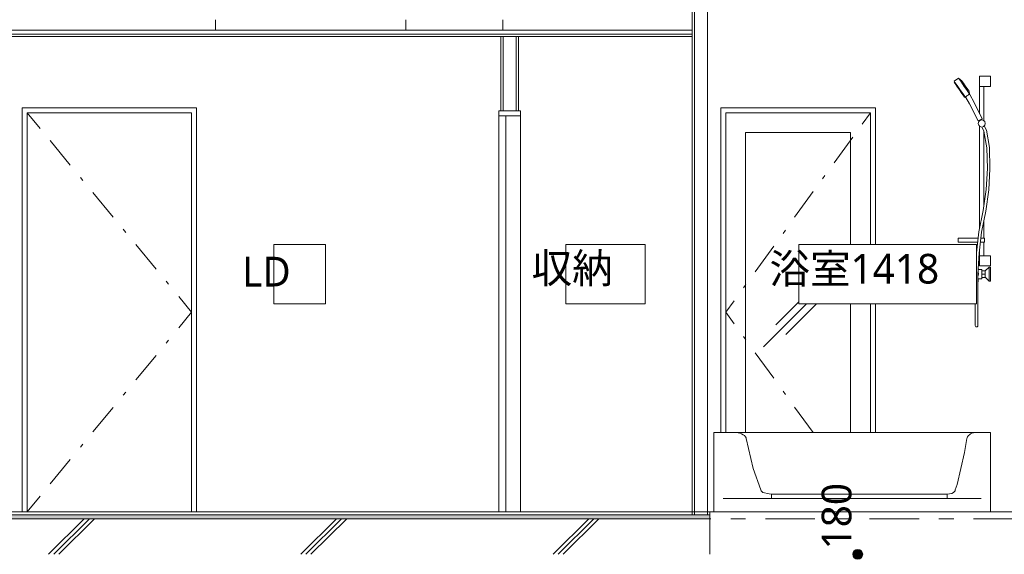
# Model space of a CAD drawing. Header units: millimetres. Extents: x 0 to 841, y 0 to 1188.
# Tile 18 of 98: x 251 to 350, y 397 to 451. Entities that reach past the tile are written whole.
import ezdxf
from ezdxf.xclip import XClip

# ---------------------------------------------------------------- set-up
doc = ezdxf.new("R2010")
doc.units = ezdxf.units.MM
doc.header["$MEASUREMENT"] = 0
doc.header["$XCLIPFRAME"] = 0
for name, pattern in [('Wipeout_Contour', [1000, 0, -1000]), ('二倍長一点鎖線', [10.5, 5, -2, 1.5, -2]), ('通り芯', [19, 15, -2, 0, -2])]:
    doc.linetypes.add(name, pattern=pattern)
for name, color, linetype in [('UB.★', 7, 'Continuous'), ('スラブ', 7, 'Continuous'), ('壁-間仕切り', 7, 'Continuous'), ('天井', 7, 'Continuous'), ('室名.★', 7, 'Continuous'), ('寸法', 7, 'Continuous'), ('床', 7, 'Continuous')]:
    doc.layers.add(name, color=color, linetype=linetype)
for name, color, linetype, lineweight in [('UB.★_ペン_番号__1', 7, 'Continuous', 5), ('スラブ_ペン_番号__29', 7, 'Continuous', 15), ('壁-間仕切り_ペン_番号__141', 7, 'Continuous', 15), ('壁-間仕切り_ペン_番号__23', 7, 'Continuous', 15), ('天井_ペン_番号__141', 7, 'Continuous', 15), ('室名.★_ペン_番号__46', 7, 'Continuous', 13), ('寸法_ペン_番号__45', 7, 'Continuous', 13), ('寸法_ペン_番号__46', 7, 'Continuous', 13), ('床_ペン_番号__141', 7, 'Continuous', 15)]:
    doc.layers.add(name, color=color, linetype=linetype, lineweight=lineweight)
for name, color, linetype, lineweight, true_color in [('UB.★_ペン_番号__75', 251, 'Continuous', 5, 0x6a6a6a), ('スラブ_ペン_番号__169', 253, 'Continuous', 5, 0xaaaaaa), ('壁-躯体_ペン_番号__85', 251, 'Continuous', 5, 0x6a6a6a), ('壁-躯体_ペン_番号__87', 251, 'Continuous', 5, 0x6a6a6a), ('壁-間仕切り_ペン_番号__161', 251, 'Continuous', 5, 0x6a6a6a), ('壁-間仕切り_ペン_番号__63', 251, 'Continuous', 5, 0x6a6a6a), ('天井_ペン_番号__161', 251, 'Continuous', 5, 0x6a6a6a), ('室名.★_ペン_番号__85', 251, 'Continuous', 5, 0x6a6a6a), ('床_ペン_番号__161', 251, 'Continuous', 5, 0x6a6a6a), ('床_ペン_番号__169', 253, 'Continuous', 5, 0xaaaaaa), ('線_ペン_番号__85', 251, 'Continuous', 5, 0x6a6a6a)]:
    doc.layers.add(name, color=color, linetype=linetype, lineweight=lineweight, true_color=true_color)
doc.styles.add('GENERATED_STYLE_1', font='meiryo.ttc')
pattern_1 = [(45, (121.78, 213.639), (-12.7279, 12.7279), []), (45, (121.525, 213.894), (-12.7279, 12.7279), []), (45, (121.27, 214.148), (-12.7279, 12.7279), [])]

# ---------------------------------------------------------------- blocks, each defined once
blk = doc.blocks.new('図面_7_7', base_point=(216.78, 313.239))
at = {"layer": '寸法', "linetype": 'Continuous', "lineweight": 0, "true_color": 0x000000}
blk.add_hatch(color=18, dxfattribs=at).paths.add_polyline_path([(334.597, 397.239), (334.635, 397.048), (334.743, 396.885), (334.905, 396.777), (335.097, 396.739), (335.288, 396.777), (335.45, 396.885), (335.559, 397.048), (335.597, 397.239), (335.559, 397.43), (335.45, 397.593), (335.288, 397.701), (335.097, 397.739), (334.905, 397.701), (334.743, 397.593), (334.635, 397.43)])
at = {"layer": 'UB.★_ペン_番号__1', "color": 7, "linetype": 'Continuous', "lineweight": 5}
for p, q in [((348.49, 409.539), (348.49, 401.539)), ((321.501, 401.539), (347.559, 401.539))]:
    blk.add_line(p, q, dxfattribs=at)
at = {"layer": 'UB.★_ペン_番号__75', "color": 251, "linetype": 'Continuous', "lineweight": 5, "true_color": 0x6a6a6a}
for p, q in [((344.832, 445.012), (345.273, 445.321)), ((345.351, 445.212), (345.275, 445.322)), ((345.275, 445.322), (345.275, 445.322)), ((345.275, 445.322), (345.277, 445.321)), ((345.277, 445.321), (345.602, 445.063)), ((345.561, 444.912), (345.351, 445.212)), ((347.39, 445.519), (347.419, 445.519)), ((347.39, 444.499), (347.39, 445.519)), ((347.419, 445.519), (347.5, 445.519)), ((347.5, 445.519), (347.61, 445.519)), ((347.61, 445.519), (348.49, 445.519)), ((348.49, 444.499), (348.49, 445.519)), ((344.909, 444.902), (344.832, 445.012)), ((344.84, 444.896), (344.89, 444.93)), ((344.91, 444.797), (344.84, 444.896)), ((345.119, 444.602), (344.909, 444.902)), ((345.099, 444.527), (344.91, 444.797)), ((345.357, 444.159), (345.099, 444.527)), ((345.406, 444.193), (345.119, 444.602)), ((345.615, 443.79), (345.357, 444.159)), ((345.693, 443.783), (345.406, 444.193)), ((345.848, 444.503), (345.561, 444.912)), ((345.648, 444.997), (345.602, 445.063)), ((345.774, 444.817), (345.648, 444.997)), ((345.946, 444.571), (345.774, 444.817)), ((346.135, 444.093), (345.848, 444.503)), ((346.119, 444.326), (345.946, 444.571)), ((346.244, 444.146), (346.119, 444.326)), ((346.291, 444.08), (346.244, 444.146)), ((347.39, 444.499), (347.419, 444.499)), ((347.39, 441.731), (347.39, 444.499)), ((347.419, 444.499), (347.5, 444.499)), ((347.5, 444.499), (347.61, 444.499)), ((347.61, 444.499), (348.49, 444.499)), ((347.83, 441.031), (347.83, 444.499)), ((345.804, 443.52), (345.615, 443.79)), ((345.903, 443.484), (345.693, 443.783)), ((345.873, 443.421), (345.804, 443.52)), ((345.873, 443.421), (345.922, 443.456)), ((345.979, 443.374), (345.903, 443.484)), ((345.979, 443.374), (346.005, 443.391)), ((346, 443.436), (345.995, 443.408)), ((345.995, 443.408), (345.995, 443.406)), ((346.007, 443.389), (345.995, 443.406)), ((346.006, 443.442), (346, 443.436)), ((346.039, 443.481), (346.006, 443.442)), ((346.386, 442.743), (346.007, 443.389)), ((346.051, 443.491), (346.039, 443.481)), ((346.099, 443.531), (346.051, 443.491)), ((346.116, 443.543), (346.099, 443.531)), ((346.173, 443.582), (346.116, 443.543)), ((346.345, 443.793), (346.135, 444.093)), ((346.191, 443.595), (346.173, 443.582)), ((346.191, 443.595), (346.246, 443.633)), ((346.246, 443.633), (346.264, 443.644)), ((346.264, 443.644), (346.313, 443.674)), ((346.422, 443.686), (346.291, 444.08)), ((346.313, 443.674), (346.327, 443.679)), ((346.327, 443.679), (346.368, 443.693)), ((346.422, 443.683), (346.345, 443.793)), ((346.368, 443.693), (346.374, 443.692)), ((346.374, 443.692), (346.395, 443.687)), ((346.429, 443.628), (346.395, 443.687)), ((346.404, 443.671), (346.42, 443.682)), ((346.42, 443.682), (346.422, 443.683)), ((346.422, 443.683), (346.422, 443.686)), ((346.8, 442.947), (346.429, 443.628)), ((347.241, 441.029), (346.386, 442.743)), ((347.64, 441.214), (346.8, 442.947)), ((347.441, 441.121), (347.513, 441.155)), ((347.513, 441.155), (347.577, 441.185)), ((347.577, 441.185), (347.623, 441.207)), ((347.632, 441.113), (347.595, 441.193)), ((347.623, 441.207), (347.64, 441.214)), ((347.241, 441.029), (347.258, 441.036)), ((347.298, 440.939), (347.25, 440.759)), ((347.25, 440.759), (347.298, 440.579)), ((347.258, 441.036), (347.305, 441.058)), ((347.326, 440.966), (347.287, 441.05)), ((347.43, 441.071), (347.298, 440.939)), ((347.298, 440.579), (347.43, 440.447)), ((347.305, 441.058), (347.368, 441.088)), ((347.368, 441.088), (347.441, 441.121)), ((347.39, 430.131), (347.39, 440.487)), ((347.61, 441.119), (347.43, 441.071)), ((347.43, 440.447), (347.61, 440.399)), ((347.79, 441.071), (347.61, 441.119)), ((347.61, 440.399), (347.79, 440.447)), ((347.823, 439.995), (347.632, 440.405)), ((347.922, 440.939), (347.79, 441.071)), ((347.79, 440.447), (347.922, 440.579)), ((348.073, 440.073), (347.864, 440.521)), ((347.97, 440.759), (347.922, 440.939)), ((347.922, 440.579), (347.97, 440.759)), ((348.119, 438.306), (347.823, 439.995)), ((347.83, 432.476), (347.83, 439.955)), ((348.379, 438.332), (348.073, 440.073)), ((348.18, 436.191), (348.119, 438.306)), ((348.44, 436.187), (348.379, 438.332)), ((348.058, 434.072), (348.18, 436.191)), ((348.317, 434.046), (348.44, 436.187)), ((347.755, 431.951), (348.058, 434.072)), ((348.011, 431.907), (348.317, 434.046)), ((347.327, 429.819), (347.755, 431.951)), ((347.584, 429.779), (348.011, 431.907)), ((347.83, 429.179), (347.83, 431.003)), ((347.082, 427.68), (347.327, 429.819)), ((347.341, 427.658), (347.584, 429.779)), ((345.219, 429.179), (345.508, 429.179)), ((345.219, 428.779), (345.219, 429.179)), ((345.219, 428.779), (345.508, 428.779)), ((345.508, 429.179), (346.008, 429.179)), ((345.508, 428.779), (346.008, 428.779)), ((346.008, 429.179), (346.581, 429.179)), ((346.008, 428.779), (346.581, 428.779)), ((346.581, 429.179), (347.074, 429.179)), ((346.581, 428.779), (347.074, 428.779)), ((347.074, 429.179), (347.254, 429.179)), ((347.074, 428.779), (347.208, 428.779)), ((347.47, 428.779), (347.61, 428.779)), ((347.516, 429.179), (347.61, 429.179)), ((347.61, 429.179), (347.74, 429.179)), ((347.61, 428.779), (347.74, 428.779)), ((347.74, 429.179), (347.835, 429.179)), ((347.74, 428.779), (347.835, 428.779)), ((347.83, 427.399), (347.83, 428.779)), ((347.835, 429.179), (347.87, 429.179)), ((347.835, 428.779), (347.87, 428.779)), ((347.87, 428.779), (347.87, 429.179)), ((346.96, 425.543), (347.082, 427.68)), ((347.22, 425.535), (347.341, 427.658)), ((347.39, 427.399), (347.39, 428.081)), ((347.39, 427.399), (347.419, 427.399)), ((347.39, 426.379), (347.39, 427.399)), ((347.419, 427.399), (347.5, 427.399)), ((347.5, 427.399), (347.61, 427.399)), ((347.61, 427.399), (348.49, 427.399)), ((348.49, 426.379), (348.49, 427.399)), ((347.39, 426.379), (347.419, 426.379)), ((347.419, 426.379), (347.5, 426.379)), ((347.5, 426.379), (347.61, 426.379)), ((347.61, 426.379), (348.49, 426.379)), ((347.95, 425.859), (348.35, 426.239)), ((348.35, 426.239), (348.35, 426.145)), ((348.35, 426.239), (348.49, 426.239)), ((348.49, 426.239), (348.49, 426.145)), ((346.252, 425.578), (346.417, 425.814)), ((346.252, 425.5), (346.252, 425.578)), ((346.252, 425.578), (346.254, 425.578)), ((346.417, 425.264), (346.252, 425.5)), ((346.252, 425.5), (346.254, 425.5)), ((346.254, 425.578), (346.269, 425.573)), ((346.254, 425.5), (346.269, 425.505)), ((346.269, 425.573), (346.296, 425.564)), ((346.269, 425.505), (346.296, 425.514)), ((346.296, 425.564), (346.312, 425.559)), ((346.296, 425.514), (346.312, 425.518)), ((346.312, 425.559), (346.461, 425.774)), ((346.312, 425.518), (346.312, 425.559)), ((346.461, 425.304), (346.312, 425.518)), ((346.417, 425.814), (346.599, 425.97)), ((346.599, 425.108), (346.417, 425.264)), ((346.461, 425.774), (346.627, 425.915)), ((346.627, 425.163), (346.461, 425.304)), ((346.57, 425.955), (346.505, 425.889)), ((346.586, 425.959), (346.57, 425.955)), ((346.599, 425.97), (346.835, 426.018)), ((346.627, 425.915), (346.832, 425.956)), ((346.81, 426.019), (346.72, 425.995)), ((346.987, 426.019), (346.81, 426.019)), ((346.832, 425.956), (346.981, 425.909)), ((346.835, 426.018), (346.984, 425.971)), ((346.85, 426.039), (346.882, 426.039)), ((346.85, 426.019), (346.85, 426.039)), ((346.882, 426.039), (346.97, 426.039)), ((346.96, 422.839), (346.96, 425.543)), ((346.97, 426.039), (346.988, 426.039)), ((347.228, 425.539), (347.22, 425.508)), ((347.22, 422.839), (347.22, 425.535)), ((347.23, 425.306), (347.22, 425.296)), ((347.222, 425.564), (347.228, 425.539)), ((347.29, 425.539), (347.23, 425.306)), ((347.233, 425.76), (347.29, 425.539)), ((347.61, 426.019), (347.248, 426.019)), ((347.249, 426.039), (347.298, 426.039)), ((347.298, 426.039), (347.33, 426.039)), ((347.33, 426.019), (347.33, 426.039)), ((347.61, 425.059), (347.61, 426.019)), ((347.95, 425.868), (347.61, 425.868)), ((347.95, 425.539), (347.61, 425.539)), ((347.95, 425.868), (347.95, 425.539)), ((347.95, 425.539), (347.95, 425.21)), ((348.35, 426.145), (348.35, 425.889)), ((348.35, 425.889), (348.35, 425.539)), ((348.35, 425.539), (348.35, 425.189)), ((348.49, 426.145), (348.49, 425.889)), ((348.49, 425.889), (348.49, 425.539)), ((348.49, 425.539), (348.49, 425.189)), ((346.505, 425.189), (346.57, 425.123)), ((346.57, 425.123), (346.586, 425.119)), ((346.835, 425.06), (346.599, 425.108)), ((346.832, 425.122), (346.627, 425.163)), ((346.72, 425.083), (346.81, 425.059)), ((346.81, 425.059), (346.96, 425.059)), ((346.96, 425.162), (346.832, 425.122)), ((346.96, 425.099), (346.835, 425.06)), ((346.93, 424.759), (346.93, 425.059)), ((346.93, 424.759), (346.951, 424.759)), ((346.951, 424.759), (346.96, 424.759)), ((347.22, 425.059), (347.61, 425.059)), ((347.22, 424.759), (347.228, 424.759)), ((347.228, 424.759), (347.25, 424.759)), ((347.25, 424.759), (347.25, 425.059)), ((347.95, 425.21), (347.61, 425.21)), ((347.95, 425.219), (348.35, 424.839)), ((348.35, 425.189), (348.35, 424.933)), ((348.35, 424.933), (348.35, 424.839)), ((348.35, 424.839), (348.49, 424.839)), ((348.49, 425.189), (348.49, 424.933)), ((348.49, 424.933), (348.49, 424.839)), ((346.96, 422.513), (346.96, 422.839)), ((346.96, 422.192), (346.96, 422.513)), ((347.22, 422.513), (347.22, 422.839)), ((347.22, 422.192), (347.22, 422.513)), ((346.96, 421.882), (346.96, 422.192)), ((346.96, 421.589), (346.96, 421.882)), ((346.96, 421.317), (346.96, 421.589)), ((346.96, 421.071), (346.96, 421.317)), ((347.22, 421.882), (347.22, 422.192)), ((347.22, 421.589), (347.22, 421.882)), ((347.22, 421.317), (347.22, 421.589)), ((347.22, 421.071), (347.22, 421.317)), ((346.96, 420.856), (346.96, 421.071)), ((346.96, 420.674), (346.96, 420.856)), ((346.96, 420.529), (346.96, 420.674)), ((346.96, 420.424), (346.96, 420.529)), ((346.96, 420.36), (346.96, 420.424)), ((346.96, 420.339), (346.96, 420.36)), ((346.96, 420.339), (346.977, 420.274)), ((346.977, 420.274), (347.025, 420.226)), ((347.155, 420.226), (347.202, 420.274)), ((347.202, 420.274), (347.22, 420.339)), ((347.22, 420.856), (347.22, 421.071)), ((347.22, 420.674), (347.22, 420.856)), ((347.22, 420.529), (347.22, 420.674)), ((347.22, 420.424), (347.22, 420.529)), ((347.22, 420.36), (347.22, 420.424)), ((347.22, 420.339), (347.22, 420.36)), ((347.025, 420.226), (347.09, 420.209)), ((347.09, 420.209), (347.155, 420.226)), ((322.733, 409.539), (322.932, 409.539)), ((322.733, 409.539), (322.733, 409.539)), ((322.932, 409.539), (323.944, 409.539)), ((323.944, 409.539), (325.122, 409.539)), ((325.122, 409.539), (326.387, 409.539)), ((326.387, 409.539), (344.133, 409.539)), ((344.133, 409.539), (345.02, 409.539)), ((345.02, 409.539), (345.846, 409.539)), ((345.846, 409.539), (346.556, 409.539)), ((346.556, 409.539), (347.082, 409.539)), ((347.082, 409.539), (347.082, 409.539)), ((348.49, 401.539), (347.559, 401.539))]:
    blk.add_line(p, q, dxfattribs=at)
at = {"layer": '壁-間仕切り_ペン_番号__23', "color": 7, "linetype": 'Continuous', "lineweight": 15, "flags": 128}
blk.add_lwpolyline([(298.88, 441.539), (299.6, 441.539), (301.08, 441.539)], dxfattribs=at)
at = {"layer": '壁-間仕切り_ペン_番号__63', "color": 251, "linetype": 'Continuous', "lineweight": 5, "true_color": 0x6a6a6a}
for p, q in [((268.38, 442.339), (250.78, 442.339)), ((321.28, 409.539), (321.28, 442.339)), ((321.28, 442.339), (336.88, 442.339)), ((336.88, 442.339), (336.88, 409.539)), ((252.586, 440.254), (251.28, 441.839)), ((251.28, 441.839), (267.88, 441.839)), ((336.38, 441.839), (321.78, 441.839)), ((321.78, 441.839), (321.78, 409.539)), ((335.534, 440.672), (336.38, 441.839)), ((336.38, 409.539), (336.38, 441.839)), ((323.78, 409.539), (323.78, 439.839)), ((323.78, 439.839), (334.38, 439.839)), ((332.718, 436.785), (334.595, 439.376)), ((334.38, 439.839), (334.38, 409.539)), ((255.638, 436.549), (253.603, 439.019)), ((256.909, 435.006), (256.655, 435.314)), ((331.544, 435.165), (331.779, 435.489)), ((259.961, 431.301), (257.927, 433.771)), ((328.728, 431.278), (330.605, 433.869)), ((261.233, 429.757), (260.979, 430.066)), ((327.554, 429.659), (327.789, 429.982)), ((264.285, 426.052), (262.25, 428.522)), ((324.738, 425.772), (326.616, 428.363)), ((265.557, 424.509), (265.302, 424.818)), ((323.565, 424.152), (323.799, 424.476)), ((325.58, 418.189), (332.58, 425.189)), ((267.88, 421.689), (266.574, 423.274)), ((326.835, 420.434), (330.335, 423.934)), ((321.78, 421.689), (322.626, 422.856)), ((327.825, 419.444), (331.325, 422.944)), ((267.88, 421.689), (266.574, 420.104)), ((321.78, 421.689), (322.626, 420.522)), ((265.557, 418.869), (265.302, 418.56)), ((323.565, 419.226), (323.799, 418.902)), ((264.285, 417.325), (262.25, 414.856)), ((324.738, 417.606), (326.616, 415.015)), ((261.233, 413.621), (260.979, 413.312)), ((327.554, 413.719), (327.789, 413.395)), ((259.961, 412.077), (257.927, 409.607)), ((328.728, 412.1), (330.583, 409.539)), ((256.909, 408.372), (256.655, 408.064)), ((255.638, 406.829), (253.603, 404.359))]:
    blk.add_line(p, q, dxfattribs=at)
at = {"layer": '寸法_ペン_番号__45', "color": 7, "linetype": 'Continuous', "lineweight": 13}
blk.add_circle((335.097, 397.239), 0.5, dxfattribs=at)
at = {"color": 254, "linetype": 'Wipeout_Contour', "lineweight": 0, "ltscale": 2097.322923}
blk.add_wipeout([(326.387, 402.872), (344.133, 402.872), (344.133, 403.307), (326.387, 403.307)], dxfattribs=at).dxf.layer = 'UB.★'
at = {"color": 254, "linetype": 'Wipeout_Contour', "lineweight": 0, "ltscale": 2145.521117}
blk.add_wipeout([(318.38, 461.21), (318.38, 401.239), (318.63, 401.239), (318.63, 461.21)], dxfattribs=at).dxf.layer = '壁-間仕切り'
at = {"color": 254, "linetype": 'Wipeout_Contour', "lineweight": 0, "ltscale": 2681.116026}
blk.add_wipeout([(299.33, 442.039), (299.33, 449.539), (299.08, 449.539), (299.08, 442.039), (299.1, 442.039)], dxfattribs=at).dxf.layer = '壁-間仕切り'
at = {"color": 254, "linetype": 'Wipeout_Contour', "lineweight": 0, "ltscale": 2685.094495}
blk.add_wipeout([(300.88, 442.039), (300.88, 449.539), (300.63, 449.539), (300.63, 442.039), (300.86, 442.039)], dxfattribs=at).dxf.layer = '壁-間仕切り'
at = {"color": 254, "linetype": 'Wipeout_Contour', "lineweight": 0, "ltscale": 2034.922251}
blk.add_wipeout([(276.17, 422.539), (281.39, 422.539), (281.39, 428.539), (276.17, 428.539)], dxfattribs=at).dxf.layer = '室名.★'
at = {"color": 254, "linetype": 'Wipeout_Contour', "lineweight": 0, "ltscale": 2105.096965}
blk.add_wipeout([(305.63, 422.539), (313.63, 422.539), (313.63, 428.539), (305.63, 428.539)], dxfattribs=at).dxf.layer = '室名.★'
at = {"layer": 'UB.★_ペン_番号__1', "color": 7, "linetype": 'Continuous', "lineweight": 5}
for p, q in [((326.387, 402.872), (321.501, 402.872)), ((326.387, 403.307), (326.387, 402.872)), ((344.133, 402.872), (326.387, 402.872)), ((344.133, 403.307), (344.133, 402.872)), ((347.559, 402.872), (344.133, 402.872))]:
    blk.add_line(p, q, dxfattribs=at)
at = {"layer": 'UB.★_ペン_番号__1', "color": 7, "linetype": 'Continuous', "lineweight": 5, "flags": 128}
blk.add_lwpolyline([(320.57, 409.539), (322.733, 409.539), (322.871, 409.535), (323.036, 409.508), (323.19, 409.463), (323.378, 409.399), (323.539, 409.319), (323.672, 409.225), (323.771, 409.121), (323.835, 409.01), (323.849, 408.952), (324.541, 405.905), (325.32, 403.753), (325.351, 403.666), (325.504, 403.499), (325.53, 403.482), (326.151, 403.343), (326.387, 403.307), (344.133, 403.307), (344.368, 403.343), (344.598, 403.394), (344.758, 403.499), (344.911, 403.666), (344.942, 403.753), (345.135, 404.288), (345.869, 407.516), (346.12, 408.952), (346.13, 409.01), (346.179, 409.121), (346.256, 409.225), (346.357, 409.319), (346.481, 409.399), (346.623, 409.462), (346.779, 409.508), (346.944, 409.535), (347.082, 409.539), (348.49, 409.539)], dxfattribs=at)
at = {"layer": '室名.★_ペン_番号__85', "color": 251, "linetype": 'Continuous', "lineweight": 5, "true_color": 0x6a6a6a, "flags": 128}
for points in [[(276.17, 422.539), (281.39, 422.539), (281.39, 428.539), (276.17, 428.539)], [(305.63, 422.539), (313.63, 422.539), (313.63, 428.539), (305.63, 428.539)]]:
    blk.add_lwpolyline(points, close=True, dxfattribs=at)
at = {"layer": '寸法_ペン_番号__46', "color": 7, "linetype": 'Continuous', "lineweight": 13, "insert": (334.497, 397.739), "char_height": 3, "width": 7.45314, "attachment_point": 7, "rotation": 90, "style": 'GENERATED_STYLE_1'}
blk.add_mtext('\\A1;{\\pql;\\fMeiryo|b0|i0|c128|p0;\\W1.000000;180}', dxfattribs=at)
at = {"color": 254, "linetype": 'Wipeout_Contour', "lineweight": 0, "ltscale": 2147.367081}
blk.add_wipeout([(318.63, 461.21), (318.63, 401.239), (319.93, 401.239), (319.93, 461.21)], dxfattribs=at).dxf.layer = '壁-間仕切り'
at = {"color": 254, "linetype": 'Wipeout_Contour', "lineweight": 0, "ltscale": 2149.301732}
blk.add_wipeout([(300.63, 442.039), (300.63, 449.539), (299.33, 449.539), (299.33, 442.039)], dxfattribs=at).dxf.layer = '壁-間仕切り'
at = {"color": 254, "linetype": 'Wipeout_Contour', "lineweight": 0, "ltscale": 2174.196113}
blk.add_wipeout([(329.136, 422.539), (347.074, 422.539), (347.074, 428.539), (329.136, 428.539)], dxfattribs=at).dxf.layer = '室名.★'
at = {"layer": '壁-間仕切り_ペン_番号__141', "color": 7, "linetype": 'Continuous', "lineweight": 15, "flags": 128}
blk.add_lwpolyline([(300.88, 442.039), (300.86, 442.039), (300.63, 442.039), (300.58, 442.039), (299.38, 442.039), (299.33, 442.039), (299.1, 442.039), (299.08, 442.039)], dxfattribs=at)
at = {"layer": '壁-間仕切り_ペン_番号__23', "color": 7, "linetype": 'Continuous', "lineweight": 15}
for p, q in [((298.88, 442.039), (299.08, 442.039)), ((300.88, 442.039), (301.08, 442.039)), ((301.08, 442.039), (301.08, 441.539))]:
    blk.add_line(p, q, dxfattribs=at)
at = {"layer": '室名.★_ペン_番号__85', "color": 251, "linetype": 'Continuous', "lineweight": 5, "true_color": 0x6a6a6a, "flags": 128}
blk.add_lwpolyline([(329.136, 422.539), (347.074, 422.539), (347.074, 428.539), (329.136, 428.539)], close=True, dxfattribs=at)
at = {"color": 254, "linetype": 'Wipeout_Contour', "lineweight": 0, "ltscale": 2102.412437}
blk.add_wipeout([(219.28, 449.789), (219.28, 449.539), (318.38, 449.539), (318.38, 449.789)], dxfattribs=at).dxf.layer = '天井'
at = {"color": 254, "linetype": 'Wipeout_Contour', "lineweight": 0, "ltscale": 2965.954175}
blk.add_wipeout([(318.38, 401.239), (219.28, 401.239), (219.28, 400.839), (320.18, 400.839), (320.18, 401.239), (319.93, 401.239)], dxfattribs=at).dxf.layer = '床'
at = {"layer": '床_ペン_番号__169', "linetype": 'Continuous', "lineweight": 5, "true_color": 0xaaaaaa}
h = blk.add_hatch(dxfattribs=at)
h.set_pattern_fill('切石_0007', color=253, style=0, pattern_type=2)
h.set_pattern_definition([(45, (121.7799, 217.139), (-1.113693, 1.113693), [0, -1.05, 0, -1.575]), (110, (125.2799, 217.139), (1.480016, 0.538682), [0, -0.77, 0, -1.33])])
h.paths.add_polyline_path([(318.38, 401.239), (219.28, 401.239), (219.28, 400.839), (320.18, 400.839), (320.18, 401.239), (319.93, 401.239)])
at = {"color": 254, "linetype": 'Wipeout_Contour', "lineweight": 0, "ltscale": 2103.492945}
blk.add_wipeout([(219.28, 450.169), (219.28, 449.789), (318.38, 449.789), (318.38, 450.169)], dxfattribs=at).dxf.layer = '天井'
at = {"layer": '壁-躯体_ペン_番号__87', "color": 251, "linetype": 'Continuous', "lineweight": 5, "true_color": 0x6a6a6a}
for p, q in [((270.28, 451.239), (270.28, 450.169)), ((289.48, 450.169), (289.48, 451.239)), ((299.28, 451.239), (299.28, 450.169))]:
    blk.add_line(p, q, dxfattribs=at)
at = {"layer": '壁-間仕切り_ペン_番号__141', "color": 7, "linetype": 'Continuous', "lineweight": 15}
for p, q in [((299.08, 449.539), (299.08, 442.039)), ((300.88, 449.539), (300.88, 442.039))]:
    blk.add_line(p, q, dxfattribs=at)
at = {"layer": '壁-間仕切り_ペン_番号__161', "color": 251, "linetype": 'Continuous', "lineweight": 5, "true_color": 0x6a6a6a}
for p, q in [((299.33, 449.539), (299.33, 442.039)), ((300.63, 449.539), (300.63, 442.039))]:
    blk.add_line(p, q, dxfattribs=at)
at = {"layer": '天井_ペン_番号__141', "color": 7, "linetype": 'Continuous', "lineweight": 15}
blk.add_line((318.38, 449.539), (300.88, 449.539), dxfattribs=at)
at = {"layer": '天井_ペン_番号__141', "color": 7, "linetype": 'Continuous', "lineweight": 15, "flags": 128}
for points in [[(299.08, 449.539), (219.28, 449.539), (218.48, 449.539)], [(300.88, 449.539), (300.63, 449.539), (299.33, 449.539), (299.08, 449.539)]]:
    blk.add_lwpolyline(points, dxfattribs=at)
at = {"layer": '天井_ペン_番号__161', "color": 251, "linetype": 'Continuous', "lineweight": 5, "true_color": 0x6a6a6a, "flags": 128}
for points in [[(318.38, 450.169), (219.28, 450.169), (218.48, 450.169)], [(318.38, 449.789), (219.28, 449.789), (218.48, 449.789)]]:
    blk.add_lwpolyline(points, dxfattribs=at)
at = {"color": 254, "linetype": 'Wipeout_Contour', "lineweight": 0, "ltscale": 1939.321136}
blk.add_wipeout([(219.28, 401.239), (318.38, 401.239), (318.38, 401.539), (219.28, 401.539)], dxfattribs=at).dxf.layer = '床'
at = {"color": 254, "linetype": 'Wipeout_Contour', "lineweight": 0, "ltscale": 2053.478482}
blk.add_wipeout([(320.18, 401.539), (319.93, 401.539), (319.93, 401.239), (320.18, 401.239)], dxfattribs=at).dxf.layer = '床'
at = {"layer": 'UB.★_ペン_番号__1', "color": 7, "linetype": 'Continuous', "lineweight": 5}
blk.add_line((320.57, 409.539), (320.57, 401.539), dxfattribs=at)
at = {"layer": 'UB.★_ペン_番号__75', "color": 251, "linetype": 'Continuous', "lineweight": 5, "true_color": 0x6a6a6a}
blk.add_line((321.501, 401.539), (320.57, 401.539), dxfattribs=at)
at = {"layer": '壁-躯体_ペン_番号__85', "color": 251, "linetype": '通り芯', "lineweight": 5, "true_color": 0x6a6a6a}
blk.add_line((61.78, 401.539), (401.78, 401.539), dxfattribs=at)
at = {"layer": '壁-間仕切り_ペン_番号__141', "color": 7, "linetype": 'Continuous', "lineweight": 15}
blk.add_line((318.38, 461.21), (318.38, 401.539), dxfattribs=at)
at = {"layer": '壁-間仕切り_ペン_番号__161', "color": 251, "linetype": 'Continuous', "lineweight": 5, "true_color": 0x6a6a6a}
blk.add_line((319.93, 461.21), (319.93, 401.539), dxfattribs=at)
at = {"layer": '壁-間仕切り_ペン_番号__23', "color": 7, "linetype": 'Continuous', "lineweight": 15}
blk.add_line((299.6, 441.539), (299.6, 401.539), dxfattribs=at)
at = {"layer": '壁-間仕切り_ペン_番号__23', "color": 7, "linetype": 'Continuous', "lineweight": 15, "flags": 128}
blk.add_lwpolyline([(298.88, 442.039), (298.88, 441.539), (298.88, 401.539)], dxfattribs=at)
at = {"layer": '壁-間仕切り_ペン_番号__63', "color": 251, "linetype": 'Continuous', "lineweight": 5, "true_color": 0x6a6a6a}
for p, q in [((250.78, 442.339), (250.78, 401.539)), ((268.38, 401.539), (268.38, 442.339)), ((251.28, 401.539), (251.28, 441.839)), ((267.88, 441.839), (267.88, 401.539)), ((301.08, 441.539), (301.08, 401.539)), ((252.586, 403.124), (251.28, 401.539))]:
    blk.add_line(p, q, dxfattribs=at)
at = {"layer": '床_ペン_番号__141', "color": 7, "linetype": 'Continuous', "lineweight": 15}
blk.add_line((320.18, 401.539), (319.93, 401.539), dxfattribs=at)
at = {"layer": '床_ペン_番号__141', "color": 7, "linetype": 'Continuous', "lineweight": 15, "flags": 128}
blk.add_lwpolyline([(318.38, 401.539), (299.6, 401.539), (298.88, 401.539), (219.28, 401.539), (218.48, 401.539)], dxfattribs=at)
at = {"color": 254, "linetype": 'Wipeout_Contour', "lineweight": 0, "ltscale": 1927.733645}
blk.add_wipeout([(222.28, 400.839), (222.28, 397.239), (312.98, 397.239), (312.98, 400.839)], dxfattribs=at).dxf.layer = 'スラブ'
at = {"layer": 'スラブ_ペン_番号__169', "linetype": 'Continuous', "lineweight": 5, "true_color": 0xaaaaaa}
h = blk.add_hatch(dxfattribs=at)
h.set_pattern_fill('コンクリート_構造2_0007', color=253, style=0, pattern_type=2)
h.set_pattern_definition(pattern_1)
h.paths.add_polyline_path([(222.28, 400.839), (222.28, 397.239), (312.98, 397.239), (312.98, 400.839)])
at = {"layer": '室名.★_ペン_番号__46', "color": 7, "linetype": 'Continuous', "lineweight": 13, "insert": (278.78, 427.289), "char_height": 3, "attachment_point": 2, "style": 'GENERATED_STYLE_1'}
blk.add_mtext('\\A1;{\\pqc;\\pt0,920;\\fMeiryo|b0|i0|c128|p0;\\W1.000000;LD\\fMeiryo|b0|i0|c128|p0;\\W1.000000;\\A1{\\H.66x;\\S^  ;}\\fMeiryo|b0|i0|c128|p0;\\W1.000000;\\fMeiryo|b0|i0|c128|p0;\\W1.000000;\\A1{\\H.66x;\\S^  ;}\\fMeiryo|b0|i0|c128|p0;\\W1.000000;\\fMeiryo|b0|i0|c128|p0;\\W1.000000;\\fMeiryo|b0|i0|c128|p0;\\W1.000000;\\fMeiryo|b0|i0|c128|p0;\\W1.000000;\\fMeiryo|b0|i0|c128|p0;\\W1.000000;\\fMeiryo|b0|i0|c128|p0;\\W1.000000;\\fMeiryo|b0|i0|c128|p0;\\W1.000000;\\A1{\\H.66x;\\S^  ;}\\fMeiryo|b0|i0|c128|p0;\\W1.000000;\\fMeiryo|b0|i0|c128|p0;\\W1.000000;\\A1{\\H.66x;\\S^  ;}\\fMeiryo|b0|i0|c128|p0;\\W1.000000;\\fMeiryo|b0|i0|c128|p0;\\W1.000000;\\fMeiryo|b0|i0|c128|p0;\\W1.000000;\\fMeiryo|b0|i0|c128|p0;\\W1.000000;\\fMeiryo|b0|i0|c128|p0;\\W1.000000;\\fMeiryo|b0|i0|c128|p0;\\W1.000000;\\fMeiryo|b0|i0|c128|p0;\\W1.000000;\\A1{\\H.66x;\\S^  ;}\\fMeiryo|b0|i0|c128|p0;\\W1.000000;\\fMeiryo|b0|i0|c128|p0;\\W1.000000;\\A1{\\H.66x;\\S^  ;}\\fMeiryo|b0|i0|c128|p0;\\W1.000000;\\fMeiryo|b0|i0|c128|p0;\\W1.000000;\\fMeiryo|b0|i0|c128|p0;\\W1.000000;\\fMeiryo|b0|i0|c128|p0;\\W1.000000;\\fMeiryo|b0|i0|c128|p0;\\W1.000000;\\fMeiryo|b0|i0|c128|p0;\\W1.000000;\\fMeiryo|b0|i0|c128|p0;\\W1.000000;\\A1{\\H.66x;\\S^  ;}\\fMeiryo|b0|i0|c128|p0;\\W1.000000;\\fMeiryo|b0|i0|c128|p0;\\W1.000000;\\A1{\\H.66x;\\S^  ;}\\fMeiryo|b0|i0|c128|p0;\\W1.000000;\\fMeiryo|b0|i0|c128|p0;\\W1.000000;\\fMeiryo|b0|i0|c128|p0;\\W1.000000;\\fMeiryo|b0|i0|c128|p0;\\W1.000000;\\fMeiryo|b0|i0|c128|p0;\\W1.000000;\\fMeiryo|b0|i0|c128|p0;\\W1.000000;\\fMeiryo|b0|i0|c128|p0;\\W1.000000;\\A1{\\H.66x;\\S^  ;}\\fMeiryo|b0|i0|c128|p0;\\W1.000000;\\fMeiryo|b0|i0|c128|p0;\\W1.000000;\\A1{\\H.66x;\\S^  ;}\\fMeiryo|b0|i0|c128|p0;\\W1.000000;\\fMeiryo|b0|i0|c128|p0;\\W1.000000;\\fMeiryo|b0|i0|c128|p0;\\W1.000000;\\fMeiryo|b0|i0|c128|p0;\\W1.000000;\\fMeiryo|b0|i0|c128|p0;\\W1.000000;\\fMeiryo|b0|i0|c128|p0;\\W1.000000;\\fMeiryo|b0|i0|c128|p0;\\W1.000000;\\fMeiryo|b0|i0|c128|p0;\\W1.000000;}', dxfattribs=at)
at = {"color": 254, "linetype": 'Wipeout_Contour', "lineweight": 0, "ltscale": 2031.871347}
blk.add_wipeout([(320.18, 393.639), (320.18, 400.839), (312.98, 400.839), (312.98, 393.639)], dxfattribs=at).dxf.layer = 'スラブ'
at = {"layer": 'スラブ_ペン_番号__169', "linetype": 'Continuous', "lineweight": 5, "true_color": 0xaaaaaa}
h = blk.add_hatch(dxfattribs=at)
h.set_pattern_fill('コンクリート_構造2_0007', color=253, style=0, pattern_type=2)
h.set_pattern_definition(pattern_1)
h.paths.add_polyline_path([(320.18, 393.639), (320.18, 400.839), (312.98, 400.839), (312.98, 393.639)])
at = {"layer": 'スラブ_ペン_番号__29', "color": 7, "linetype": 'Continuous', "lineweight": 15}
for p, q in [((312.98, 400.839), (222.28, 400.839)), ((320.18, 400.839), (312.98, 400.839)), ((320.18, 400.839), (320.18, 397.239))]:
    blk.add_line(p, q, dxfattribs=at)
at = {"layer": '壁-間仕切り_ペン_番号__141', "color": 7, "linetype": 'Continuous', "lineweight": 15}
blk.add_line((318.38, 401.539), (318.38, 401.239), dxfattribs=at)
at = {"layer": '壁-間仕切り_ペン_番号__141', "color": 7, "linetype": 'Continuous', "lineweight": 15, "flags": 128}
blk.add_lwpolyline([(319.93, 401.239), (318.63, 401.239), (318.38, 401.239)], dxfattribs=at)
at = {"layer": '壁-間仕切り_ペン_番号__161', "color": 251, "linetype": 'Continuous', "lineweight": 5, "true_color": 0x6a6a6a}
for p, q in [((318.63, 461.21), (318.63, 401.239)), ((319.93, 401.539), (319.93, 401.239))]:
    blk.add_line(p, q, dxfattribs=at)
at = {"layer": '床_ペン_番号__161', "color": 251, "linetype": 'Continuous', "lineweight": 5, "true_color": 0x6a6a6a}
blk.add_line((320.18, 401.239), (319.93, 401.239), dxfattribs=at)
at = {"layer": '床_ペン_番号__161', "color": 251, "linetype": 'Continuous', "lineweight": 5, "true_color": 0x6a6a6a, "flags": 128}
for points in [[(320.18, 401.539), (320.18, 401.239), (320.18, 400.839)], [(318.38, 401.239), (219.28, 401.239), (218.48, 401.239), (217.68, 401.239)]]:
    blk.add_lwpolyline(points, dxfattribs=at)
at = {"layer": '線_ペン_番号__85', "color": 251, "linetype": '二倍長一点鎖線', "lineweight": 5, "true_color": 0x6a6a6a}
blk.add_line((31.78, 400.839), (401.78, 400.839), dxfattribs=at)
at = {"layer": '室名.★_ペン_番号__46', "color": 7, "linetype": 'Continuous', "lineweight": 13, "char_height": 3, "attachment_point": 2, "style": 'GENERATED_STYLE_1'}
for s, insert in [('\\A1;{\\pqc;\\pt0,920;\\fMeiryo|b0|i0|c128|p0;\\W1.000000;収納\\fMeiryo|b0|i0|c128|p0;\\W1.000000;\\A1{\\H.66x;\\S^  ;}\\fMeiryo|b0|i0|c128|p0;\\W1.000000;\\fMeiryo|b0|i0|c128|p0;\\W1.000000;\\A1{\\H.66x;\\S^  ;}\\fMeiryo|b0|i0|c128|p0;\\W1.000000;\\fMeiryo|b0|i0|c128|p0;\\W1.000000;\\fMeiryo|b0|i0|c128|p0;\\W1.000000;\\fMeiryo|b0|i0|c128|p0;\\W1.000000;\\fMeiryo|b0|i0|c128|p0;\\W1.000000;\\fMeiryo|b0|i0|c128|p0;\\W1.000000;\\fMeiryo|b0|i0|c128|p0;\\W1.000000;\\A1{\\H.66x;\\S^  ;}\\fMeiryo|b0|i0|c128|p0;\\W1.000000;\\fMeiryo|b0|i0|c128|p0;\\W1.000000;\\A1{\\H.66x;\\S^  ;}\\fMeiryo|b0|i0|c128|p0;\\W1.000000;\\fMeiryo|b0|i0|c128|p0;\\W1.000000;\\fMeiryo|b0|i0|c128|p0;\\W1.000000;\\fMeiryo|b0|i0|c128|p0;\\W1.000000;\\fMeiryo|b0|i0|c128|p0;\\W1.000000;\\fMeiryo|b0|i0|c128|p0;\\W1.000000;\\fMeiryo|b0|i0|c128|p0;\\W1.000000;\\A1{\\H.66x;\\S^  ;}\\fMeiryo|b0|i0|c128|p0;\\W1.000000;\\fMeiryo|b0|i0|c128|p0;\\W1.000000;\\A1{\\H.66x;\\S^  ;}\\fMeiryo|b0|i0|c128|p0;\\W1.000000;\\fMeiryo|b0|i0|c128|p0;\\W1.000000;\\fMeiryo|b0|i0|c128|p0;\\W1.000000;\\fMeiryo|b0|i0|c128|p0;\\W1.000000;\\fMeiryo|b0|i0|c128|p0;\\W1.000000;\\fMeiryo|b0|i0|c128|p0;\\W1.000000;\\fMeiryo|b0|i0|c128|p0;\\W1.000000;\\A1{\\H.66x;\\S^  ;}\\fMeiryo|b0|i0|c128|p0;\\W1.000000;\\fMeiryo|b0|i0|c128|p0;\\W1.000000;\\A1{\\H.66x;\\S^  ;}\\fMeiryo|b0|i0|c128|p0;\\W1.000000;\\fMeiryo|b0|i0|c128|p0;\\W1.000000;\\fMeiryo|b0|i0|c128|p0;\\W1.000000;\\fMeiryo|b0|i0|c128|p0;\\W1.000000;\\fMeiryo|b0|i0|c128|p0;\\W1.000000;\\fMeiryo|b0|i0|c128|p0;\\W1.000000;\\fMeiryo|b0|i0|c128|p0;\\W1.000000;\\A1{\\H.66x;\\S^  ;}\\fMeiryo|b0|i0|c128|p0;\\W1.000000;\\fMeiryo|b0|i0|c128|p0;\\W1.000000;\\A1{\\H.66x;\\S^  ;}\\fMeiryo|b0|i0|c128|p0;\\W1.000000;\\fMeiryo|b0|i0|c128|p0;\\W1.000000;\\fMeiryo|b0|i0|c128|p0;\\W1.000000;\\fMeiryo|b0|i0|c128|p0;\\W1.000000;\\fMeiryo|b0|i0|c128|p0;\\W1.000000;\\fMeiryo|b0|i0|c128|p0;\\W1.000000;\\fMeiryo|b0|i0|c128|p0;\\W1.000000;\\fMeiryo|b0|i0|c128|p0;\\W1.000000;}', (309.63, 427.645)), ('\\A1;{\\pqc;\\pt0,920;\\fMeiryo|b0|i0|c128|p0;\\W1.000000;浴室1418\\fMeiryo|b0|i0|c128|p0;\\W1.000000;\\A1{\\H.66x;\\S^  ;}\\fMeiryo|b0|i0|c128|p0;\\W1.000000;\\fMeiryo|b0|i0|c128|p0;\\W1.000000;\\A1{\\H.66x;\\S^  ;}\\fMeiryo|b0|i0|c128|p0;\\W1.000000;\\fMeiryo|b0|i0|c128|p0;\\W1.000000;\\fMeiryo|b0|i0|c128|p0;\\W1.000000;\\fMeiryo|b0|i0|c128|p0;\\W1.000000;\\fMeiryo|b0|i0|c128|p0;\\W1.000000;\\fMeiryo|b0|i0|c128|p0;\\W1.000000;\\fMeiryo|b0|i0|c128|p0;\\W1.000000;\\A1{\\H.66x;\\S^  ;}\\fMeiryo|b0|i0|c128|p0;\\W1.000000;\\fMeiryo|b0|i0|c128|p0;\\W1.000000;\\A1{\\H.66x;\\S^  ;}\\fMeiryo|b0|i0|c128|p0;\\W1.000000;\\fMeiryo|b0|i0|c128|p0;\\W1.000000;\\fMeiryo|b0|i0|c128|p0;\\W1.000000;\\fMeiryo|b0|i0|c128|p0;\\W1.000000;\\fMeiryo|b0|i0|c128|p0;\\W1.000000;\\fMeiryo|b0|i0|c128|p0;\\W1.000000;\\fMeiryo|b0|i0|c128|p0;\\W1.000000;\\A1{\\H.66x;\\S^  ;}\\fMeiryo|b0|i0|c128|p0;\\W1.000000;\\fMeiryo|b0|i0|c128|p0;\\W1.000000;\\A1{\\H.66x;\\S^  ;}\\fMeiryo|b0|i0|c128|p0;\\W1.000000;\\fMeiryo|b0|i0|c128|p0;\\W1.000000;\\fMeiryo|b0|i0|c128|p0;\\W1.000000;\\fMeiryo|b0|i0|c128|p0;\\W1.000000;\\fMeiryo|b0|i0|c128|p0;\\W1.000000;\\fMeiryo|b0|i0|c128|p0;\\W1.000000;\\fMeiryo|b0|i0|c128|p0;\\W1.000000;\\A1{\\H.66x;\\S^  ;}\\fMeiryo|b0|i0|c128|p0;\\W1.000000;\\fMeiryo|b0|i0|c128|p0;\\W1.000000;\\A1{\\H.66x;\\S^  ;}\\fMeiryo|b0|i0|c128|p0;\\W1.000000;\\fMeiryo|b0|i0|c128|p0;\\W1.000000;\\fMeiryo|b0|i0|c128|p0;\\W1.000000;\\fMeiryo|b0|i0|c128|p0;\\W1.000000;\\fMeiryo|b0|i0|c128|p0;\\W1.000000;\\fMeiryo|b0|i0|c128|p0;\\W1.000000;\\fMeiryo|b0|i0|c128|p0;\\W1.000000;\\A1{\\H.66x;\\S^  ;}\\fMeiryo|b0|i0|c128|p0;\\W1.000000;\\fMeiryo|b0|i0|c128|p0;\\W1.000000;\\A1{\\H.66x;\\S^  ;}\\fMeiryo|b0|i0|c128|p0;\\W1.000000;\\fMeiryo|b0|i0|c128|p0;\\W1.000000;\\fMeiryo|b0|i0|c128|p0;\\W1.000000;\\fMeiryo|b0|i0|c128|p0;\\W1.000000;\\fMeiryo|b0|i0|c128|p0;\\W1.000000;\\fMeiryo|b0|i0|c128|p0;\\W1.000000;\\fMeiryo|b0|i0|c128|p0;\\W1.000000;\\fMeiryo|b0|i0|c128|p0;\\W1.000000;}', (338.105, 427.584))]:
    blk.add_mtext(s, dxfattribs=dict(at, insert=insert))

msp = doc.modelspace()

# ---------------------------------------------------------------- block references
at = {"color": 7, "linetype": 'Continuous', "lineweight": 5}
ref = msp.add_blockref('図面_7_7', (216.78, 313.239), dxfattribs=at)
XClip(ref).set_block_clipping_path([(31.7799017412, 128.6389561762), (401.7799017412, 497.8389578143)])

doc.saveas('drawing.dxf')
